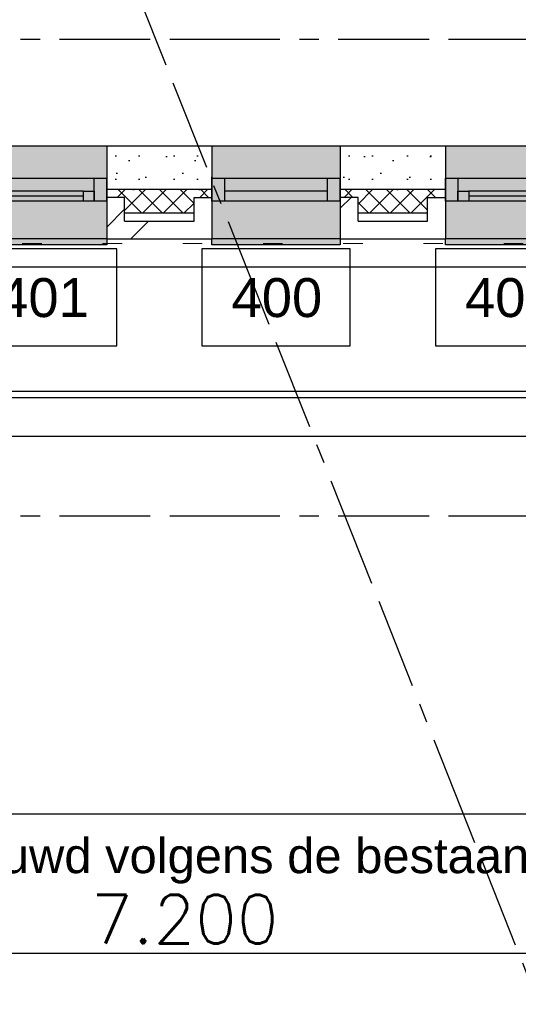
# Model space of a CAD drawing. Extents: x 1006 to 5197, y -24 to 263.
# Tile 72 of 124: x 1056.42 to 1058.98, y -2.26 to 2.8. Entities that reach past the tile are written whole.
import ezdxf

# ---------------------------------------------------------------- set-up
doc = ezdxf.new("R2010")
doc.units = 0
doc.header["$MEASUREMENT"] = 0
for name, pattern in [('B0304', [0.6, 0.5, -0.05, 0, -0.05]), ('B0602', [0.3125, 0, -0.3125]), ('B0805', [1.366667, 0.566667, -0.1, 0.033333, -0.1, 0.466667, -0.1])]:
    doc.linetypes.add(name, pattern=pattern)
for name, color, linetype in [('21 Buitenwanden', 7, 'Continuous'), ('23 Vloeren', 7, 'Continuous'), ('A Lijn doorsnede', 7, 'Continuous'), ('A Stramien', 7, 'Continuous'), ('I Toegev info 1_ 50_100', 7, 'Continuous'), ('I toevoeging 214 kasteel 5+7', 7, 'Continuous'), ('T Tekst algemeen', 7, 'Continuous'), ('Window Markers', 7, 'Continuous')]:
    doc.layers.add(name, color=color, linetype=linetype)
doc.styles.add('GENERATED_STYLE_3', font='Arial')
doc.styles.get("Standard").update_dxf_attribs({"font": 'txt', "bigfont": 'BIGFONT.SHX'})
doc.dimstyles.new('GENERATED_STYLE__1', dxfattribs={"dimtxt": 0.25, "dimasz": 0.19, "dimexe": 0.18, "dimexo": 0, "dimgap": 0.09, "dimtad": 1, "dimdec": 0, "dimlfac": 1000, "dimzin": 0, "dimdsep": 46, "dimtxsty": 'Standard', "dimblk": 'ARROWHEAD_7', "dimblk1": 'ARROWHEAD_7', "dimblk2": 'ARROWHEAD_7', "dimcen": 0.09, "dimclrd": 7, "dimclre": 7, "dimclrt": 7, "dimadec": 1, "dimazin": 0, "dimtfac": 1, "dimtdec": 4, "dimtmove": 0, "dimatfit": 3, "dimfxl": 0, "dimtolj": 1, "dimtzin": 0, "dimarcsym": 0})
doc.dimstyles.new('GENERATED_STYLE__2', dxfattribs={"dimtxt": 0.25, "dimasz": 0.19, "dimexe": 0.18, "dimexo": 0, "dimgap": 0.09, "dimtad": 1, "dimtih": 1, "dimtoh": 1, "dimdec": 0, "dimlfac": 1000, "dimzin": 0, "dimdsep": 46, "dimtxsty": 'Standard', "dimblk": 'ARROWHEAD_7', "dimblk1": 'ARROWHEAD_7', "dimblk2": 'ARROWHEAD_7', "dimcen": 0.09, "dimclrd": 7, "dimclre": 7, "dimclrt": 7, "dimadec": 1, "dimazin": 0, "dimtfac": 1, "dimtdec": 4, "dimtmove": 0, "dimatfit": 3, "dimfxl": 0, "dimtolj": 1, "dimtzin": 0, "dimarcsym": 0})
pattern_1 = [(45, (988.21373, 0), (-0.4596194, 0.4596194), []), (45, (988.1218, 0.0919), (-0.4596194, 0.4596194), [])]
pattern_2 = [(0, (988.21373, 0), (0, 0.6235383), [0.06, -0.3]), (0, (988.39373, 0.3118), (0, 0.6235383), [0.06, -0.3]), (60, (988.21373, 0), (-0.54, 0.311769), [0.06, -0.3]), (60, (988.57373, 0), (-0.54, 0.311769), [0.06, -0.3]), (120, (988.27373, 0), (0.54, 0.311769), [0.06, -0.3]), (120, (988.63373, 0), (0.54, 0.311769), [0.06, -0.3]), (0, (988.21373, 0.06), (0, 0.12), [0, -0.12, 0, -0.18]), (45, (988.27373, 0.06), (-0.08485282, 0.08485282), [0, -0.09, 0, -0.15])]
pattern_3 = [(45, (988.21373, 0), (-0.05303301, 0.05303301), []), (135, (988.21373, 0), (0.05303301, 0.05303301), [])]

# ---------------------------------------------------------------- blocks, each defined once
blk = doc.blocks.new('SLAB_330_2', base_point=(1055.6413, 0.8589))
at = {"layer": 'I toevoeging 214 kasteel 5+7', "linetype": 'Continuous', "flags": 128}
blk.add_lwpolyline([(1055.6413, 0.8589), (1059.1414, 0.8589), (1059.1414, 0.8889), (1055.6413, 0.8889)], close=True, dxfattribs=at)
blk = doc.blocks.new('SLAB_336_2', base_point=(1059.1414, 1.5289))
at = {"layer": 'I toevoeging 214 kasteel 5+7', "linetype": 'Continuous', "flags": 128}
blk.add_lwpolyline([(1059.1414, 1.5289), (1055.6684, 1.5289), (1055.6684, 0.8589), (1059.1414, 0.8589)], close=True, dxfattribs=at)
blk = doc.blocks.new('SLAB_331_2', base_point=(1055.6413, 0.6589))
at = {"layer": 'I toevoeging 214 kasteel 5+7', "linetype": 'Continuous', "flags": 128}
blk.add_lwpolyline([(1055.6413, 0.6589), (1059.1265, 0.6589), (1059.1755, 0.8889), (1055.6413, 0.8889)], close=True, dxfattribs=at)
blk = doc.blocks.new('LINE_8921_2', base_point=(1047.6503, -1.2811))
at = {"layer": 'I Toegev info 1_ 50_100', "linetype": 'Continuous'}
blk.add_line((1048.2101, -1.2811), (1062.7515, -1.2811), dxfattribs=at)
blk = doc.blocks.new('*D348', base_point=(988.2137, 0))
at = {"layer": 'A Stramien', "linetype": 'Continuous'}
for p, q in [((1047.1626, 27.7672), (1047.0241, 28.1157)), ((1040.4484, 25.3018), (1047.1398, 27.9599)), ((1033.7571, 22.6437), (1040.4484, 25.3018))]:
    blk.add_line(p, q, dxfattribs=at)
blk.add_circle((1047.0934, 27.9415), 0.05, dxfattribs=at)
at = {"layer": 'A Stramien', "insert": (1044.457, 27.217), "char_height": 0.25, "attachment_point": 1, "rotation": 21.665}
blk.add_mtext('{7.200}', dxfattribs=at)
blk = doc.blocks.new('ARROWHEAD_7')
at = {"color": 0, "linetype": 'Continuous', "lineweight": 0}
for p, q in [((0, 0), (-1, 0)), ((-0.25, 0), (0.25, 0)), ((0, -0.25), (0, 0.25))]:
    blk.add_line(p, q, dxfattribs=at)
blk.add_circle((0, 0), 0.25, dxfattribs=at)
blk = doc.blocks.new('*D349', base_point=(988.2137, 0))
at = {"layer": 'A Stramien', "linetype": 'Continuous'}
for p, q in [((1053.854, 30.4253), (1053.7155, 30.7738)), ((1047.1398, 27.9599), (1053.8312, 30.618)), ((1040.4484, 25.3018), (1047.1398, 27.9599))]:
    blk.add_line(p, q, dxfattribs=at)
at = {"layer": 'A Stramien', "insert": (1049.9445, 29.3969), "char_height": 0.25, "attachment_point": 1, "rotation": 21.665}
blk.add_mtext('{7.200}', dxfattribs=at)
blk = doc.blocks.new('*D350', base_point=(988.2137, 0))
at = {"layer": 'A Stramien', "linetype": 'Continuous'}
for p, q in [((1053.8312, 30.618), (1057.1769, 31.9471)), ((1047.1398, 27.9599), (1053.8312, 30.618))]:
    blk.add_line(p, q, dxfattribs=at)
blk.add_circle((1053.7847, 30.5996), 0.05, dxfattribs=at)
at = {"layer": 'A Stramien', "insert": (1054.9631, 31.3904), "char_height": 0.25, "attachment_point": 1, "rotation": 21.665}
blk.add_mtext('{3.600}', dxfattribs=at)
blk = doc.blocks.new('*D351', base_point=(988.2137, 0))
at = {"layer": 'A Stramien', "linetype": 'Continuous'}
for p, q in [((1063.891, 34.4124), (1063.7526, 34.7609)), ((1063.7753, 34.5682), (1063.9147, 34.6236)), ((1057.1769, 31.9471), (1063.7753, 34.5682)), ((1057.1996, 31.7543), (1057.0612, 32.1029)), ((1053.8312, 30.618), (1057.1769, 31.9471))]:
    blk.add_line(p, q, dxfattribs=at)
for centre in [(1063.8218, 34.5867), (1057.1304, 31.9286)]:
    blk.add_circle(centre, 0.05, dxfattribs=at)
at = {"layer": 'A Stramien', "insert": (1059.9816, 33.384), "char_height": 0.25, "attachment_point": 1, "rotation": 21.665}
blk.add_mtext('{7.200}', dxfattribs=at)
blk = doc.blocks.new('*D366', base_point=(988.2137, 0))
at = {"layer": 'A Stramien', "linetype": 'Continuous'}
for p, q in [((1053.6001, -2.1848), (1053.6001, -1.8098)), ((1060.8001, -2.1848), (1060.8001, -1.8098)), ((1046.4501, -1.9973), (1053.6501, -1.9973)), ((1053.6501, -1.9973), (1060.8501, -1.9973))]:
    blk.add_line(p, q, dxfattribs=at)
for centre in [(1053.6001, -1.9973), (1060.8001, -1.9973)]:
    blk.add_circle(centre, 0.05, dxfattribs=at)
at = {"layer": 'A Stramien', "insert": (1056.7871, -1.6973), "char_height": 0.25, "attachment_point": 1}
blk.add_mtext('{7.200}', dxfattribs=at)
blk = doc.blocks.new('*D367', base_point=(988.2137, 0))
at = {"layer": 'A Stramien', "linetype": 'Continuous'}
for p, q in [((1060.8001, -2.1848), (1060.8001, -1.8098)), ((1068.0001, -2.1848), (1068.0001, -1.8098)), ((1053.6501, -1.9973), (1060.8501, -1.9973)), ((1060.8501, -1.9973), (1067.9501, -1.9973)), ((1067.9501, -1.9973), (1068.1001, -1.9973))]:
    blk.add_line(p, q, dxfattribs=at)
for centre in [(1060.8001, -1.9973), (1068.0001, -1.9973)]:
    blk.add_circle(centre, 0.05, dxfattribs=at)
at = {"layer": 'A Stramien', "insert": (1063.9871, -1.6973), "char_height": 0.25, "attachment_point": 1}
blk.add_mtext('{7.200}', dxfattribs=at)
blk = doc.blocks.new('SLAB_488_2', base_point=(1057.11, 23.5017))
at = {"layer": '23 Vloeren', "color": 255, "linetype": 'B0602', "lineweight": 0, "flags": 128}
blk.add_lwpolyline([(1057.11, 23.5017), (1030.6543, 12.7249), (1030.6543, 0.25), (1042.7262, 0.25), (1042.7264, 1.65), (1043.6201, 1.6499), (1043.6201, 5.2832), (1046.1801, 5.2832), (1046.1801, 1.6499), (1065.9921, 1.65), (1065.9921, 0.85), (1073.9709, 0.85), (1072.3048, 33.1354), (1055.8756, 26.6091)], close=True, dxfattribs=at)
blk = doc.blocks.new('R1c onder metaal 11_14', base_point=(988.2137, 0))
at = {"layer": '21 Buitenwanden', "linetype": 'Continuous'}
for p, q in [((987.8837, 0.195), (987.8837, 0.225)), ((987.8837, 0.225), (988.5437, 0.225)), ((988.5437, 0.225), (988.5437, 0.195)), ((987.8837, 0.195), (988.5437, 0.195)), ((987.8837, 0), (987.9487, 0)), ((987.8837, -0.118), (987.8837, 0)), ((987.8837, 0), (987.8837, -0.118)), ((987.9487, 0), (987.9487, -0.05)), ((987.9487, 0), (988.4787, 0)), ((988.4787, -0.05), (988.4787, 0)), ((988.4787, 0), (988.5437, 0)), ((988.5437, 0), (988.5437, -0.118)), ((988.5437, 0), (988.5437, -0.118)), ((987.9487, -0.05), (987.9487, -0.118)), ((987.9487, -0.05), (988.4787, -0.05)), ((987.9487, -0.05), (988.4787, -0.05)), ((988.4787, -0.118), (988.4787, -0.05)), ((987.9487, -0.118), (987.8837, -0.118)), ((988.4787, -0.118), (987.9487, -0.118)), ((988.5437, -0.118), (988.4787, -0.118)), ((987.8837, -0.2823), (988.5437, -0.2823))]:
    blk.add_line(p, q, dxfattribs=at)
blk = doc.blocks.new('D Marker 11_27', base_point=(988.2137, 0))
at = {"layer": 'Window Markers', "linetype": 'Continuous'}
for p, q in [((988.595, 0.55), (987.8325, 0.55)), ((987.8325, 0.55), (987.8325, 0.05)), ((988.595, 0.05), (988.595, 0.55)), ((987.8325, 0.05), (988.595, 0.05))]:
    blk.add_line(p, q, dxfattribs=at)
at = {"layer": 'Window Markers', "linetype": 'Continuous', "insert": (988.4426, 0.4041), "char_height": 0.2, "attachment_point": 7, "rotation": 180, "style": 'GENERATED_STYLE_3'}
blk.add_mtext('{400}', dxfattribs=at)
blk = doc.blocks.new('R1c onder metaal 11_13', base_point=(988.2137, 0))
at = {"layer": '21 Buitenwanden', "linetype": 'Continuous'}
for p, q in [((987.8837, 0.195), (987.8837, 0.225)), ((987.8837, 0.225), (988.5437, 0.225)), ((988.5437, 0.225), (988.5437, 0.195)), ((987.8837, 0.195), (988.5437, 0.195)), ((987.8837, 0), (987.9487, 0)), ((987.8837, -0.118), (987.8837, 0)), ((987.8837, 0), (987.8837, -0.118)), ((987.9487, 0), (987.9487, -0.05)), ((987.9487, 0), (988.0037, 0)), ((987.9487, -0.05), (987.9487, 0)), ((988.0037, 0), (988.4237, 0)), ((988.0037, 0), (988.4237, 0)), ((988.0037, 0), (988.0037, -0.05)), ((988.4237, -0.05), (988.4237, 0)), ((988.4237, 0), (988.4787, 0)), ((988.4787, -0.05), (988.4787, 0)), ((988.4787, 0), (988.5437, 0)), ((988.4787, 0), (988.4787, -0.05)), ((988.5437, 0), (988.5437, -0.118)), ((988.5437, 0), (988.5437, -0.118)), ((987.9487, -0.05), (987.9487, -0.118)), ((988.0037, -0.05), (987.9487, -0.05)), ((988.0037, -0.025), (988.4237, -0.025)), ((988.0037, -0.05), (988.4237, -0.05)), ((988.4787, -0.05), (988.4237, -0.05)), ((988.4787, -0.118), (988.4787, -0.05)), ((987.9487, -0.118), (987.8837, -0.118)), ((988.4787, -0.118), (987.9487, -0.118)), ((988.5437, -0.118), (988.4787, -0.118)), ((987.8837, -0.2823), (988.5437, -0.2823))]:
    blk.add_line(p, q, dxfattribs=at)
blk = doc.blocks.new('D Marker 11_28', base_point=(988.2137, 0))
at = {"layer": 'Window Markers', "linetype": 'Continuous'}
for p, q in [((988.595, 0.55), (987.8325, 0.55)), ((987.8325, 0.55), (987.8325, 0.05)), ((988.595, 0.05), (988.595, 0.55)), ((987.8325, 0.05), (988.595, 0.05))]:
    blk.add_line(p, q, dxfattribs=at)
at = {"layer": 'Window Markers', "linetype": 'Continuous', "insert": (988.4426, 0.4041), "char_height": 0.2, "attachment_point": 7, "rotation": 180, "style": 'GENERATED_STYLE_3'}
blk.add_mtext('{401}', dxfattribs=at)
blk = doc.blocks.new('WALL_559_2', base_point=(1066.0458, 1.4))
at = {"layer": '21 Buitenwanden', "linetype": 'Continuous', "lineweight": 0}
for points in [[(1056.2088, 1.868), (1056.8688, 1.868), (1056.8688, 2.1502), (1056.2088, 2.1502)], [(1057.4088, 1.868), (1058.0688, 1.868), (1058.0688, 2.1502), (1057.4088, 2.1502)], [(1058.6091, 1.868), (1059.2691, 1.868), (1059.2691, 2.1502), (1058.6091, 2.1502)], [(1056.2088, 1.643), (1056.8688, 1.643), (1056.8688, 1.673), (1056.8688, 1.868), (1056.2088, 1.868), (1056.2088, 1.673)], [(1057.4088, 1.643), (1058.0688, 1.643), (1058.0688, 1.673), (1058.0688, 1.868), (1057.4088, 1.868), (1057.4088, 1.673)], [(1058.6091, 1.643), (1059.2691, 1.643), (1059.2691, 1.673), (1059.2691, 1.868), (1058.6091, 1.868), (1058.6091, 1.673)]]:
    blk.add_hatch(color=255, dxfattribs=at).paths.add_polyline_path(points, flags=0)
at = {"layer": '21 Buitenwanden', "linetype": 'Continuous'}
h = blk.add_hatch(dxfattribs=at)
h.set_pattern_fill('11_Constructie_beton_0002', color=256, style=0, pattern_type=2)
h.set_pattern_definition(pattern_2)
h.paths.add_polyline_path([(1057.4088, 2.1502), (1056.8688, 2.1502), (1056.8688, 1.9268), (1057.4088, 1.9268)], flags=0)
h = blk.add_hatch(dxfattribs=at)
h.set_pattern_fill('11_Constructie_beton_0002', color=256, style=0, pattern_type=2)
h.set_pattern_definition(pattern_2)
h.paths.add_polyline_path([(1058.0688, 1.9268), (1058.6091, 1.9268), (1058.6091, 2.1502), (1058.0688, 2.1502)], flags=0)
h = blk.add_hatch(dxfattribs=at)
h.set_pattern_fill('13_45gr_isolatie_0002', color=256, style=0, pattern_type=2)
h.set_pattern_definition(pattern_3)
h.paths.add_polyline_path([(1056.8688, 1.8868), (1056.9602, 1.8868), (1056.9602, 1.805), (1057.3174, 1.805), (1057.3174, 1.8868), (1057.4088, 1.8868), (1057.4088, 1.9268), (1056.8688, 1.9268)], flags=0)
h = blk.add_hatch(dxfattribs=at)
h.set_pattern_fill('13_45gr_isolatie_0002', color=256, style=0, pattern_type=2)
h.set_pattern_definition(pattern_3)
h.paths.add_polyline_path([(1058.0688, 1.9268), (1058.0688, 1.8868), (1058.1602, 1.8868), (1058.1602, 1.805), (1058.5177, 1.805), (1058.5177, 1.8868), (1058.6091, 1.8868), (1058.6091, 1.9268)], flags=0)
h = blk.add_hatch(dxfattribs=at)
h.set_pattern_fill('10_Baksteen_0002', color=256, style=0, pattern_type=2)
h.set_pattern_definition(pattern_1)
h.paths.add_polyline_path([(1056.9602, 1.7644), (1056.9602, 1.8868), (1056.8688, 1.8868), (1056.8688, 1.673)], flags=0)
h = blk.add_hatch(dxfattribs=at)
h.set_pattern_fill('10_Baksteen_0002', color=256, style=0, pattern_type=2)
h.set_pattern_definition(pattern_1)
h.paths.add_polyline_path([(1057.3174, 1.7644), (1057.4088, 1.673), (1057.4088, 1.8868), (1057.3174, 1.8868)], flags=0)
h = blk.add_hatch(dxfattribs=at)
h.set_pattern_fill('10_Baksteen_0002', color=256, style=0, pattern_type=2)
h.set_pattern_definition(pattern_1)
h.paths.add_polyline_path([(1058.1602, 1.7644), (1058.1602, 1.8868), (1058.0688, 1.8868), (1058.0688, 1.673)], flags=0)
h = blk.add_hatch(dxfattribs=at)
h.set_pattern_fill('10_Baksteen_0002', color=256, style=0, pattern_type=2)
h.set_pattern_definition(pattern_1)
h.paths.add_polyline_path([(1058.5177, 1.7644), (1058.6091, 1.673), (1058.6091, 1.8868), (1058.5177, 1.8868)], flags=0)
h = blk.add_hatch(dxfattribs=at)
h.set_pattern_fill('10_Baksteen_0002', color=256, style=0, pattern_type=2)
h.set_pattern_definition(pattern_1)
h.paths.add_polyline_path([(1056.8688, 1.673), (1057.4088, 1.673), (1057.3174, 1.7644), (1056.9602, 1.7644)], flags=0)
h = blk.add_hatch(dxfattribs=at)
h.set_pattern_fill('10_Baksteen_0002', color=256, style=0, pattern_type=2)
h.set_pattern_definition(pattern_1)
h.paths.add_polyline_path([(1058.1602, 1.7644), (1058.0688, 1.673), (1058.6091, 1.673), (1058.5177, 1.7644)], flags=0)
for p, q in [((1056.8688, 2.1502), (1056.8688, 1.868)), ((1057.4088, 2.1502), (1056.8688, 2.1502)), ((1057.4088, 2.1502), (1057.4088, 1.868)), ((1058.0688, 2.1502), (1058.0688, 1.868)), ((1058.6091, 2.1502), (1058.0688, 2.1502)), ((1058.6091, 2.1502), (1058.6091, 1.868)), ((1057.4088, 1.9268), (1056.8688, 1.9268)), ((1058.6091, 1.9268), (1058.0688, 1.9268)), ((1056.8688, 1.8868), (1056.8688, 1.673)), ((1056.9602, 1.8868), (1056.8688, 1.8868)), ((1056.9602, 1.7644), (1056.9602, 1.8868)), ((1057.3174, 1.8868), (1057.4088, 1.8868)), ((1057.3174, 1.7644), (1057.3174, 1.8868)), ((1057.4088, 1.8868), (1057.4088, 1.673)), ((1058.0688, 1.8868), (1058.0688, 1.673)), ((1058.1602, 1.8868), (1058.0688, 1.8868)), ((1058.1602, 1.7644), (1058.1602, 1.8868)), ((1058.5177, 1.8868), (1058.6091, 1.8868)), ((1058.5177, 1.7644), (1058.5177, 1.8868)), ((1058.6091, 1.8868), (1058.6091, 1.673)), ((1056.8688, 1.868), (1056.8688, 1.673)), ((1057.4088, 1.868), (1057.4088, 1.673)), ((1058.0688, 1.868), (1058.0688, 1.673)), ((1058.6091, 1.868), (1058.6091, 1.673)), ((1057.3174, 1.805), (1056.9602, 1.805)), ((1058.5177, 1.805), (1058.1602, 1.805)), ((1056.9602, 1.7644), (1057.3174, 1.7644)), ((1058.1602, 1.7644), (1058.5177, 1.7644)), ((1056.8688, 1.673), (1057.4088, 1.673)), ((1058.0688, 1.673), (1058.6091, 1.673))]:
    blk.add_line(p, q, dxfattribs=at)
at = {"layer": '21 Buitenwanden', "linetype": 'Continuous', "rotation": 180}
for name, p in [('R1c onder metaal 11_13', (1056.5388, 1.868)), ('R1c onder metaal 11_14', (1057.7388, 1.868)), ('R1c onder metaal 11_13', (1058.9391, 1.868))]:
    blk.add_blockref(name, p, dxfattribs=at)
at = {"layer": 'Window Markers', "rotation": 180}
for name, p in [('D Marker 11_28', (1056.5388, 1.673)), ('D Marker 11_27', (1057.7388, 1.673)), ('D Marker 11_28', (1058.9391, 1.673))]:
    blk.add_blockref(name, p, dxfattribs=at)
blk = doc.blocks.new('CUTPLANE_5_2', base_point=(1069.546, 39.6245))
at = {"layer": 'A Lijn doorsnede', "linetype": 'B0304'}
blk.add_line((1055.155, -1.9973), (1067.546, -1.9973), dxfattribs=at)

msp = doc.modelspace()

# ---------------------------------------------------------------- linework, layer by layer
at = {"layer": 'A Stramien', "linetype": 'B0805', "flags": 128}
for points in [[(1059.29, -2.762), (1046.8627, 28.5221)], [(1007.0252, 2.7), (1098.4604, 2.7)], [(1007.0252, 0.25), (1098.4604, 0.25)]]:
    msp.add_lwpolyline(points, dxfattribs=at)

# ---------------------------------------------------------------- block references
at = {"layer": '21 Buitenwanden'}
msp.add_blockref('WALL_559_2', (1066.0458, 1.4), dxfattribs=at)
at = {"layer": '23 Vloeren', "color": 255, "linetype": 'B0602', "lineweight": 0}
msp.add_blockref('SLAB_488_2', (1057.11, 23.5017), dxfattribs=at)
at = {"layer": 'A Lijn doorsnede'}
msp.add_blockref('CUTPLANE_5_2', (1069.546, 39.6245), dxfattribs=at)
at = {"layer": 'I Toegev info 1_ 50_100', "linetype": 'Continuous'}
msp.add_blockref('LINE_8921_2', (1047.6503, -1.2811), dxfattribs=at)
at = {"layer": 'I toevoeging 214 kasteel 5+7', "linetype": 'Continuous'}
for name, p in [('SLAB_336_2', (1059.1414, 1.5289)), ('SLAB_330_2', (1055.6413, 0.8589)), ('SLAB_331_2', (1055.6413, 0.6589))]:
    msp.add_blockref(name, p, dxfattribs=at)

# ---------------------------------------------------------------- texts
at = {"layer": 'T Tekst algemeen', "linetype": 'Continuous', "insert": (1055.5528, -1.4064), "char_height": 0.18, "attachment_point": 2, "style": 'GENERATED_STYLE_3'}
msp.add_mtext('{voorgevels kasteel 5&7 worden opnieuw opgebouwd volgens de bestaande situatie}', dxfattribs=at)

# ---------------------------------------------------------------- dimensions: what is measured, and where the dimension line sits
at = {"layer": 'A Stramien', "linetype": 'Continuous'}
for p1, p2, picture, middle in [((1070.9109, -2.762), (1078.6582, -2.762), '*D351', (1060.4685, 33.4429)), ((1067.0373, -2.762), (1070.9109, -2.762), '*D350', (1055.45, 31.4494)), ((1059.29, -2.762), (1067.0373, -2.762), '*D349', (1050.4315, 29.4558)), ((1051.5427, -2.762), (1059.29, -2.762), '*D348', (1044.9439, 27.2759))]:
    dim = msp.add_linear_dim(base=(1020.3278, 17.3091), p1=p1, p2=p2, angle=21.665, dimstyle='GENERATED_STYLE__1', dxfattribs=at)
    dim.commit()
    dim.dimension.update_dxf_attribs({"geometry": picture, "text_midpoint": middle})
for p1, p2, picture, middle in [((1053.6001, 11.6797), (1060.8001, 11.6797), '*D366', (1057.2614, -1.8223)), ((1060.8001, 11.6797), (1068.0001, 11.6797), '*D367', (1064.4614, -1.8223))]:
    dim = msp.add_linear_dim(base=(1012.9421, -1.9973), p1=p1, p2=p2, dimstyle='GENERATED_STYLE__2', dxfattribs=at)
    dim.commit()
    dim.dimension.update_dxf_attribs({"geometry": picture, "text_midpoint": middle})

doc.saveas('drawing.dxf')
